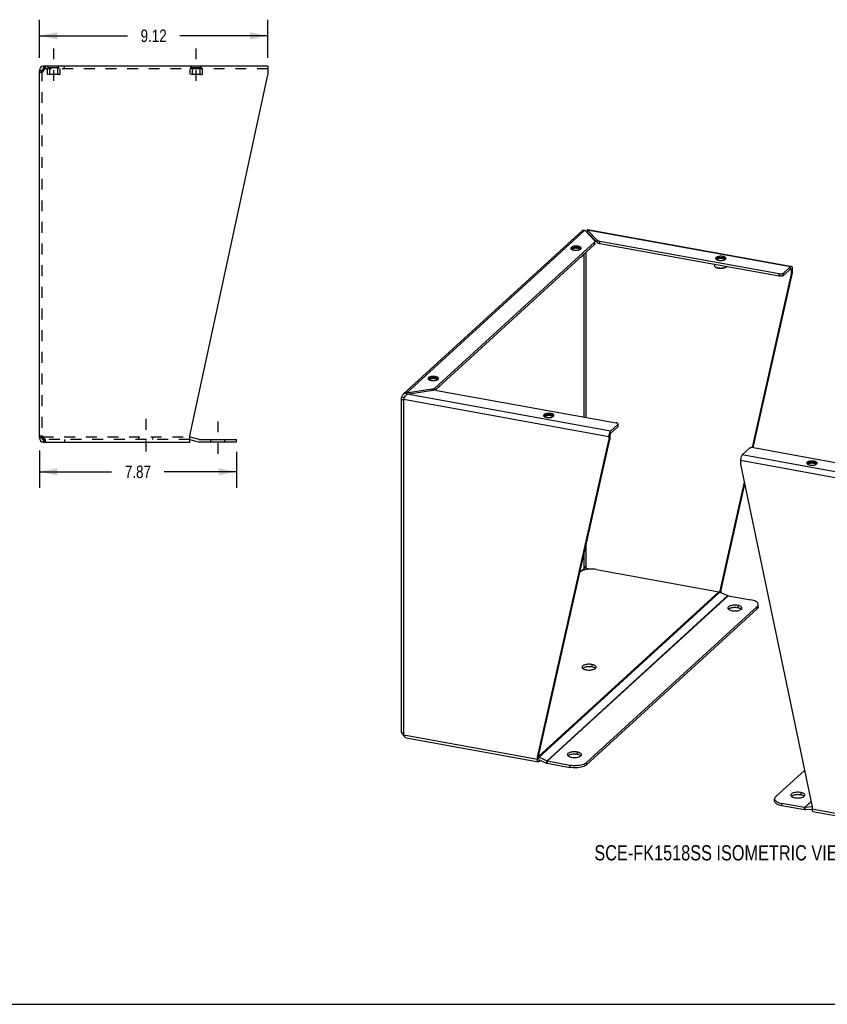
# Model space of a CAD drawing. Header units: inches. Extents: x 0 to 78.6, y 0 to 60.7.
# Tile 2 of 3: x 29.6 to 61.8, y 0 to 39.3. Entities that reach past the tile are written whole.
import ezdxf

# ---------------------------------------------------------------- set-up
doc = ezdxf.new("R2010")
doc.units = ezdxf.units.IN
doc.header["$LTSCALE"] = 4.321429
doc.header["$MEASUREMENT"] = 0
doc.linetypes.add('DASHED', pattern=[0.2, 0.1, -0.1])
doc.linetypes.add('HIDDEN', pattern=[0.2, 0.1, -0.1])
doc.layers.get('0').update_dxf_attribs({"linetype": 'CONTINUOUS'})
doc.layers.add('DEFAULT_2', color=8, linetype='HIDDEN')
doc.layers.add('DIMENSIONS', color=7, linetype='CONTINUOUS')
doc.styles.get("Standard").update_dxf_attribs({"font": 'txt', "width": 0.8})
doc.dimstyles.new('DIMSTYLE_1', dxfattribs={"dimtxt": 0.5, "dimasz": 0.714286, "dimexe": 0.09, "dimexo": 0.07, "dimgap": 0.035, "dimtad": 0, "dimtih": 1, "dimtoh": 1, "dimzin": 4, "dimdsep": 46, "dimtxsty": 'Standard', "dimblk": '_FILLED', "dimblk1": '_FILLED', "dimblk2": '_FILLED', "dimcen": 0.09, "dimadec": 0, "dimazin": 0, "dimtfac": 1, "dimtofl": 0, "dimtmove": 0, "dimatfit": 3, "dimldrblk": '_FILLED', "dimfxl": 1, "dimtolj": 1, "dimtzin": 4, "dimarcsym": 0})

# ---------------------------------------------------------------- blocks, each defined once
blk = doc.blocks.new('_FILLED')
at = {"color": 0, "linetype": 'ByBlock'}
blk.add_solid([(0, 0), (-1, 0.2), (-1, -0.2)], dxfattribs=at)
blk = doc.blocks.new('*D3')
at = {"layer": 'DIMENSIONS', "color": 2, "linetype": 'Continuous'}
for p, q in [((30.395, 37.778), (30.395, 39.303)), ((39.518, 37.778), (39.518, 39.303)), ((30.395, 38.66), (33.907, 38.66)), ((39.518, 38.66), (36.007, 38.66))]:
    blk.add_line(p, q, dxfattribs=at)
at = {"layer": 'DIMENSIONS', "color": 2, "linetype": 'Continuous', "xscale": 0.7142857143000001, "yscale": 0.7142857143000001, "zscale": 0.7142857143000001, "rotation": 180}
blk.add_blockref('_FILLED', (30.395, 38.66), dxfattribs=at)
at = {"layer": 'DIMENSIONS', "color": 2, "linetype": 'Continuous', "xscale": 0.7142857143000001, "yscale": 0.7142857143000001, "zscale": 0.7142857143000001}
blk.add_blockref('_FILLED', (39.518, 38.66), dxfattribs=at)
at = {"layer": 'DIMENSIONS', "color": 2, "linetype": 'Continuous', "insert": (34.957, 38.91), "char_height": 0.5, "width": 1.6, "attachment_point": 2, "line_spacing_factor": 0.9}
blk.add_mtext('9.12', dxfattribs=at)
blk = doc.blocks.new('*D4')
at = {"layer": 'DIMENSIONS', "color": 2, "linetype": 'Continuous'}
for p, q in [((30.395, 22.111), (30.395, 20.614)), ((38.264, 22.052), (38.264, 20.614)), ((30.395, 21.257), (33.279, 21.257)), ((38.264, 21.257), (35.379, 21.257))]:
    blk.add_line(p, q, dxfattribs=at)
at = {"layer": 'DIMENSIONS', "color": 2, "linetype": 'Continuous', "xscale": 0.7142857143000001, "yscale": 0.7142857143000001, "zscale": 0.7142857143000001, "rotation": 180}
blk.add_blockref('_FILLED', (30.395, 21.257), dxfattribs=at)
at = {"layer": 'DIMENSIONS', "color": 2, "linetype": 'Continuous', "xscale": 0.7142857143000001, "yscale": 0.7142857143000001, "zscale": 0.7142857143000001}
blk.add_blockref('_FILLED', (38.264, 21.257), dxfattribs=at)
at = {"layer": 'DIMENSIONS', "color": 2, "linetype": 'Continuous', "insert": (34.329, 21.507), "char_height": 0.5, "width": 1.6, "attachment_point": 2, "line_spacing_factor": 0.9}
blk.add_mtext('7.87', dxfattribs=at)

msp = doc.modelspace()

# ---------------------------------------------------------------- linework, layer by layer
at = {"color": 2, "linetype": 'DASHED'}
for p, q in [((30.958, 38.159), (30.958, 36.627)), ((36.645, 38.159), (36.645, 36.627)), ((34.647, 23.367), (34.647, 21.835)), ((37.514, 23.266), (37.514, 21.733))]:
    msp.add_line(p, q, dxfattribs=at)
at = {"color": 7, "linetype": 'Continuous'}
for p, q in [((30.562, 37.445), (30.562, 37.341)), ((30.58, 37.341), (30.562, 37.341)), ((30.395, 37.278), (30.499, 37.278)), ((52.248, 30.833), (52.245, 30.829)), ((52.267, 30.916), (52.267, 30.821)), ((52.657, 30.408), (52.267, 30.821)), ((52.301, 30.786), (52.27, 30.791)), ((52.552, 30.324), (46.194, 24.516)), ((52.552, 30.324), (52.552, 30.419)), ((52.571, 30.36), (52.571, 30.419)), ((52.657, 30.408), (52.657, 30.503)), ((52.773, 30.358), (52.773, 30.453)), ((59.927, 29.063), (52.773, 30.358)), ((51.867, 30.187), (51.877, 30.185)), ((51.898, 30.259), (51.898, 30.213)), ((52.141, 23.444), (52.141, 29.948)), ((52.223, 23.429), (52.223, 30.023)), ((52.029, 29.833), (52.038, 29.841)), ((52.038, 29.841), (52.035, 29.838)), ((57.344, 29.531), (57.344, 29.479)), ((57.647, 29.78), (57.658, 29.778)), ((57.678, 29.852), (57.678, 29.806)), ((57.379, 29.427), (57.37, 29.434)), ((57.809, 29.427), (57.818, 29.434)), ((57.818, 29.434), (57.815, 29.432)), ((60.406, 29.159), (58.841, 22.224)), ((59.927, 29.063), (59.927, 29.158)), ((60.092, 29.089), (60.38, 29.352)), ((60.092, 29.089), (60.092, 29.184)), ((60.406, 29.318), (60.353, 29.328)), ((60.38, 29.352), (60.38, 29.447)), ((60.405, 29.329), (60.406, 29.318)), ((60.406, 29.318), (60.448, 29.357)), ((60.406, 29.318), (60.406, 29.159)), ((60.448, 29.198), (60.406, 29.159)), ((46.172, 24.985), (46.183, 24.983)), ((46.204, 25.057), (46.204, 25.011)), ((45.043, 24.392), (45.043, 24.324)), ((46.058, 24.504), (46.058, 24.551)), ((46.181, 24.516), (46.181, 24.598)), ((46.334, 24.631), (46.343, 24.639)), ((46.343, 24.639), (46.34, 24.636)), ((44.86, 24.24), (44.955, 24.222)), ((44.91, 24.136), (44.894, 24.129)), ((44.952, 24.207), (44.955, 24.222)), ((44.99, 24.254), (44.955, 24.222)), ((50.784, 23.51), (50.794, 23.508)), ((50.815, 23.582), (50.815, 23.536)), ((53.483, 23.051), (53.194, 22.787)), ((53.194, 22.787), (53.194, 22.882)), ((53.483, 23.051), (53.483, 23.146)), ((53.493, 23.071), (53.493, 23.146)), ((30.499, 22.611), (30.395, 22.611)), ((30.522, 22.564), (30.522, 22.637)), ((30.562, 22.549), (30.58, 22.549)), ((30.562, 22.445), (30.562, 22.549)), ((36.395, 22.544), (36.734, 22.453)), ((36.777, 22.448), (38.264, 22.448)), ((38.264, 22.448), (38.264, 22.552)), ((50.316, 9.9), (53.169, 22.548)), ((53.169, 22.707), (53.127, 22.668)), ((53.127, 22.51), (53.169, 22.548)), ((53.169, 22.707), (53.169, 22.548)), ((61.32, 21.679), (61.32, 21.633)), ((61.289, 21.607), (61.3, 21.606)), ((58.531, 20.848), (57.552, 16.511)), ((52.223, 17.401), (52.223, 18.356)), ((52.141, 17.388), (52.141, 17.99)), ((52.141, 17.388), (52.038, 17.294)), ((52.155, 17.434), (52.149, 17.419)), ((52.183, 17.465), (52.175, 17.477)), ((52.175, 17.476), (52.181, 17.468)), ((52.386, 17.372), (52.223, 17.401)), ((57.595, 16.55), (57.552, 16.511)), ((57.552, 16.511), (57.552, 16.461)), ((57.571, 16.453), (57.595, 16.475)), ((52.235, 9.56), (59.048, 15.783)), ((57.921, 15.783), (57.903, 15.769)), ((58.273, 15.921), (58.273, 15.826)), ((58.414, 15.77), (58.394, 15.785)), ((58.415, 15.769), (58.414, 15.77)), ((59.048, 15.783), (59.048, 15.879)), ((59.091, 15.866), (59.091, 15.961)), ((59.091, 15.866), (59.091, 15.861)), ((52.099, 13.423), (52.081, 13.41)), ((52.451, 13.562), (52.451, 13.467)), ((52.591, 13.411), (52.572, 13.425)), ((52.592, 13.41), (52.591, 13.411)), ((44.868, 10.839), (44.86, 10.841)), ((50.273, 9.861), (50.316, 9.9)), ((50.316, 9.825), (50.316, 9.9)), ((50.321, 9.795), (50.34, 9.863)), ((51.515, 9.93), (51.497, 9.917)), ((51.867, 10.069), (51.867, 9.974)), ((52.008, 9.918), (51.988, 9.932)), ((52.009, 9.917), (52.008, 9.918)), ((50.316, 9.825), (50.273, 9.786)), ((50.316, 9.814), (50.316, 9.825)), ((50.323, 9.772), (50.634, 9.632)), ((50.341, 9.764), (50.341, 9.696)), ((50.634, 9.632), (50.659, 9.719)), ((50.674, 9.62), (50.674, 9.715)), ((50.674, 9.62), (51.575, 9.457)), ((51.575, 9.457), (51.575, 9.552)), ((52.235, 9.56), (52.235, 9.655)), ((60.434, 8.315), (60.416, 8.302)), ((60.786, 8.454), (60.786, 8.359)), ((60.926, 8.303), (60.907, 8.317)), ((60.927, 8.302), (60.926, 8.303)), ((59.74, 8.11), (59.74, 8.205)), ((60.037, 7.924), (60.037, 8.019)), ((60.938, 7.761), (60.037, 7.924)), ((60.938, 7.761), (60.938, 7.856)), ((60.977, 7.759), (60.952, 7.855)), ((61.238, 7.782), (60.977, 7.759)), ((0, 0), (78.571, 0))]:
    msp.add_line(p, q, dxfattribs=at)
at = {"color": 3, "linetype": 'Continuous'}
for p, q in [((39.518, 37.445), (30.562, 37.445)), ((39.518, 37.445), (39.518, 37.104)), ((30.395, 22.611), (30.395, 37.278)), ((30.46, 37.21), (30.444, 37.196)), ((30.478, 37.223), (30.46, 37.21)), ((30.54, 37.265), (30.519, 37.251)), ((30.562, 37.278), (30.54, 37.265)), ((30.562, 37.278), (30.569, 37.304)), ((36.395, 22.694), (39.518, 37.104)), ((44.931, 24.363), (52.071, 30.886)), ((45.043, 24.392), (52.167, 30.9)), ((52.167, 30.9), (52.557, 30.487)), ((52.238, 30.825), (52.245, 30.829)), ((52.267, 30.916), (52.271, 30.925)), ((52.657, 30.503), (52.267, 30.916)), ((52.267, 30.916), (60.38, 29.447)), ((52.277, 30.932), (60.383, 29.464)), ((52.552, 30.419), (46.181, 24.598)), ((59.927, 29.158), (52.773, 30.453)), ((51.615, 30.159), (51.628, 30.145)), ((51.628, 30.145), (51.647, 30.133)), ((51.904, 30.107), (51.935, 30.114)), ((51.935, 30.114), (51.962, 30.124)), ((51.962, 30.124), (51.985, 30.135)), ((51.985, 30.135), (52.002, 30.148)), ((52.002, 30.148), (52.014, 30.162)), ((57.396, 29.752), (57.409, 29.738)), ((57.409, 29.738), (57.427, 29.726)), ((57.685, 29.7), (57.716, 29.707)), ((57.716, 29.707), (57.743, 29.717)), ((57.743, 29.717), (57.766, 29.728)), ((57.766, 29.728), (57.783, 29.741)), ((57.783, 29.741), (57.795, 29.755)), ((60.448, 29.198), (58.875, 22.226)), ((60.092, 29.184), (60.38, 29.447)), ((60.448, 29.357), (60.448, 29.198)), ((45.921, 24.957), (45.934, 24.943)), ((45.934, 24.943), (45.953, 24.931)), ((46.21, 24.904), (46.241, 24.912)), ((46.241, 24.912), (46.268, 24.922)), ((46.268, 24.922), (46.291, 24.933)), ((46.291, 24.933), (46.308, 24.946)), ((46.308, 24.946), (46.32, 24.96)), ((46.058, 24.551), (45.043, 24.392)), ((45.082, 24.352), (46.097, 24.51)), ((46.265, 24.508), (53.419, 23.213)), ((44.846, 10.853), (44.846, 24.113)), ((44.894, 24.129), (44.877, 24.122)), ((44.944, 10.751), (44.944, 24.15)), ((44.944, 24.15), (53.127, 22.668)), ((53.194, 22.882), (45.082, 24.352)), ((50.532, 23.482), (50.545, 23.468)), ((50.545, 23.468), (50.564, 23.456)), ((50.821, 23.429), (50.852, 23.437)), ((50.852, 23.437), (50.879, 23.447)), ((50.879, 23.447), (50.902, 23.458)), ((50.902, 23.458), (50.919, 23.471)), ((50.919, 23.471), (50.931, 23.485)), ((53.483, 23.146), (53.194, 22.882)), ((30.444, 22.694), (30.46, 22.68)), ((30.46, 22.68), (30.478, 22.666)), ((30.519, 22.639), (30.54, 22.625)), ((30.54, 22.625), (30.562, 22.611)), ((30.569, 22.585), (30.562, 22.611)), ((30.562, 22.445), (36.395, 22.445)), ((36.395, 22.445), (36.395, 22.694)), ((36.412, 22.647), (36.761, 22.554)), ((36.777, 22.552), (38.264, 22.552)), ((50.273, 9.861), (53.127, 22.51)), ((53.127, 22.668), (53.127, 22.51)), ((58.739, 22.194), (58.451, 21.931)), ((58.904, 22.22), (66.058, 20.924)), ((58.383, 21.717), (58.383, 21.558)), ((58.383, 21.717), (66.565, 20.235)), ((66.563, 20.461), (58.451, 21.931)), ((58.383, 21.558), (61.236, 7.876)), ((61.038, 21.579), (61.051, 21.566)), ((61.051, 21.566), (61.069, 21.553)), ((61.327, 21.527), (61.358, 21.534)), ((61.358, 21.534), (61.385, 21.544)), ((61.385, 21.544), (61.408, 21.555)), ((61.408, 21.555), (61.425, 21.568)), ((61.425, 21.568), (61.437, 21.582)), ((58.547, 20.771), (57.595, 16.55)), ((52.635, 17.355), (57.52, 16.47)), ((57.595, 16.55), (57.595, 16.475)), ((50.316, 9.889), (57.52, 16.47)), ((50.34, 9.863), (57.56, 16.458)), ((50.659, 9.719), (57.878, 16.315)), ((50.674, 9.715), (57.893, 16.31)), ((57.56, 16.458), (57.878, 16.315)), ((57.893, 16.31), (58.794, 16.147)), ((52.235, 9.655), (59.048, 15.879)), ((44.86, 10.841), (44.865, 10.819)), ((44.877, 10.823), (44.891, 10.804)), ((44.944, 10.751), (50.273, 9.786)), ((45.032, 10.64), (50.312, 9.684)), ((50.273, 9.786), (50.273, 9.861)), ((50.34, 9.863), (50.659, 9.719)), ((50.391, 9.741), (50.341, 9.696)), ((50.674, 9.715), (51.575, 9.552)), ((60.931, 9.337), (59.783, 8.288)), ((60.938, 7.856), (60.037, 8.019)), ((61.192, 8.088), (60.938, 7.856)), ((61.194, 8.076), (60.952, 7.855)), ((61.236, 7.88), (60.952, 7.855)), ((61.236, 7.876), (61.236, 7.801)), ((61.236, 7.801), (66.565, 6.836)), ((61.274, 7.699), (66.554, 6.743))]:
    msp.add_line(p, q, dxfattribs=at)
for points in [[(30.569, 37.304), (30.577, 37.33), (30.585, 37.354), (30.592, 37.376), (30.6, 37.396)], [(30.6, 37.396), (30.607, 37.413), (30.615, 37.427)], [(30.615, 37.427), (30.623, 37.437), (30.63, 37.443), (30.638, 37.445)], [(30.444, 37.196), (30.43, 37.21), (30.417, 37.223), (30.408, 37.237), (30.401, 37.251), (30.397, 37.265), (30.395, 37.278)], [(30.519, 37.251), (30.498, 37.237), (30.478, 37.223)], [(52.071, 30.886), (52.075, 30.89), (52.09, 30.899), (52.107, 30.905), (52.126, 30.907), (52.146, 30.906), (52.167, 30.9)], [(52.271, 30.925), (52.274, 30.93), (52.277, 30.932)], [(51.898, 30.259), (51.863, 30.264), (51.828, 30.266), (51.792, 30.265), (51.757, 30.263), (51.723, 30.257), (51.692, 30.25), (51.665, 30.24), (51.643, 30.229), (51.625, 30.216), (51.614, 30.202), (51.608, 30.188), (51.607, 30.182)], [(52.552, 30.419), (52.562, 30.43), (52.569, 30.441), (52.571, 30.453), (52.571, 30.455)], [(52.571, 30.455), (52.57, 30.465), (52.565, 30.476), (52.557, 30.487)], [(52.657, 30.503), (52.669, 30.492), (52.685, 30.483), (52.703, 30.474), (52.724, 30.466), (52.747, 30.459), (52.773, 30.453)], [(51.607, 30.182), (51.609, 30.173), (51.615, 30.159)], [(51.647, 30.133), (51.67, 30.122), (51.698, 30.112), (51.73, 30.105)], [(51.73, 30.105), (51.764, 30.1), (51.799, 30.098), (51.835, 30.098), (51.871, 30.101), (51.904, 30.107)], [(52.02, 30.182), (52.019, 30.191), (52.012, 30.205), (51.999, 30.219), (51.981, 30.231), (51.957, 30.242), (51.93, 30.251), (51.898, 30.259)], [(52.014, 30.162), (52.02, 30.176), (52.02, 30.182)], [(57.678, 29.852), (57.644, 29.857), (57.609, 29.859), (57.573, 29.859), (57.537, 29.856), (57.504, 29.851), (57.473, 29.843), (57.446, 29.834), (57.423, 29.822), (57.406, 29.809), (57.394, 29.796), (57.388, 29.781), (57.388, 29.775)], [(57.388, 29.775), (57.389, 29.766), (57.396, 29.752)], [(57.427, 29.726), (57.451, 29.715), (57.478, 29.706), (57.51, 29.698)], [(57.51, 29.698), (57.545, 29.694), (57.58, 29.691), (57.616, 29.692), (57.651, 29.694), (57.685, 29.7)], [(57.801, 29.775), (57.8, 29.784), (57.793, 29.798), (57.78, 29.812), (57.761, 29.825), (57.738, 29.836), (57.71, 29.845), (57.678, 29.852)], [(57.795, 29.755), (57.8, 29.769), (57.801, 29.775)], [(59.927, 29.158), (59.951, 29.155), (59.975, 29.154), (59.999, 29.154), (60.023, 29.157), (60.045, 29.161), (60.064, 29.168), (60.08, 29.175), (60.092, 29.184)], [(60.38, 29.447), (60.391, 29.455), (60.401, 29.459), (60.41, 29.459)], [(60.41, 29.459), (60.411, 29.459), (60.42, 29.454), (60.428, 29.446), (60.435, 29.434), (60.441, 29.419), (60.445, 29.401), (60.447, 29.38), (60.448, 29.357)], [(46.204, 25.057), (46.169, 25.061), (46.134, 25.064), (46.098, 25.063), (46.063, 25.061), (46.029, 25.055), (45.998, 25.048), (45.971, 25.038), (45.948, 25.027), (45.931, 25.014), (45.919, 25), (45.914, 24.986), (45.913, 24.98)], [(45.913, 24.98), (45.914, 24.971), (45.921, 24.957)], [(45.953, 24.931), (45.976, 24.92), (46.004, 24.91), (46.036, 24.903)], [(46.036, 24.903), (46.07, 24.898), (46.105, 24.896), (46.141, 24.896), (46.176, 24.899), (46.21, 24.904)], [(46.326, 24.98), (46.325, 24.989), (46.318, 25.003), (46.305, 25.017), (46.287, 25.029), (46.263, 25.04), (46.235, 25.049), (46.204, 25.057)], [(46.32, 24.96), (46.325, 24.974), (46.326, 24.98)], [(45.043, 24.392), (45.016, 24.392), (44.99, 24.388), (44.965, 24.38), (44.941, 24.368), (44.92, 24.353), (44.914, 24.348)], [(46.058, 24.551), (46.085, 24.556), (46.109, 24.562), (46.131, 24.57), (46.151, 24.578), (46.167, 24.588), (46.181, 24.598)], [(46.265, 24.508), (46.238, 24.512), (46.21, 24.515), (46.182, 24.516), (46.153, 24.516), (46.125, 24.514), (46.097, 24.51)], [(44.846, 24.172), (44.846, 24.176), (44.848, 24.198), (44.852, 24.219), (44.86, 24.24)], [(44.857, 24.113), (44.85, 24.134), (44.846, 24.155), (44.846, 24.172)], [(44.877, 24.122), (44.866, 24.117), (44.857, 24.113)], [(44.914, 24.348), (44.901, 24.335), (44.886, 24.314), (44.874, 24.291), (44.865, 24.266), (44.86, 24.24)], [(44.944, 24.15), (44.925, 24.142), (44.907, 24.134), (44.894, 24.129)], [(44.944, 24.15), (44.952, 24.174), (44.962, 24.198)], [(44.962, 24.198), (44.973, 24.222), (44.985, 24.246), (44.999, 24.27), (45.014, 24.291), (45.03, 24.311), (45.047, 24.328), (45.064, 24.341), (45.082, 24.352)], [(50.815, 23.582), (50.78, 23.586), (50.745, 23.589), (50.709, 23.588), (50.674, 23.586), (50.64, 23.58), (50.609, 23.573), (50.582, 23.563), (50.559, 23.552), (50.542, 23.539), (50.53, 23.525), (50.525, 23.511), (50.524, 23.505)], [(50.524, 23.505), (50.525, 23.496), (50.532, 23.482)], [(50.564, 23.456), (50.587, 23.444), (50.615, 23.435), (50.647, 23.428)], [(50.647, 23.428), (50.681, 23.423), (50.716, 23.421), (50.752, 23.421), (50.788, 23.424), (50.821, 23.429)], [(50.937, 23.505), (50.936, 23.514), (50.929, 23.528), (50.916, 23.542), (50.898, 23.554), (50.874, 23.565), (50.847, 23.574), (50.815, 23.582)], [(50.931, 23.485), (50.937, 23.499), (50.937, 23.505)], [(53.485, 23.185), (53.474, 23.193), (53.459, 23.201), (53.441, 23.208), (53.419, 23.213)], [(53.164, 22.838), (53.155, 22.817), (53.147, 22.794), (53.14, 22.77), (53.134, 22.744)], [(53.194, 22.882), (53.184, 22.871), (53.173, 22.856), (53.164, 22.838)], [(53.483, 23.146), (53.49, 23.155), (53.493, 23.165), (53.493, 23.166)], [(53.493, 23.166), (53.492, 23.175), (53.485, 23.185)], [(30.395, 22.611), (30.397, 22.625), (30.401, 22.639), (30.408, 22.653), (30.417, 22.666), (30.43, 22.68), (30.444, 22.694)], [(30.478, 22.666), (30.498, 22.653), (30.519, 22.639)], [(30.6, 22.494), (30.592, 22.514), (30.585, 22.536), (30.577, 22.56), (30.569, 22.585)], [(30.615, 22.463), (30.607, 22.477), (30.6, 22.494)], [(30.638, 22.445), (30.63, 22.447), (30.623, 22.453), (30.615, 22.463)], [(53.134, 22.744), (53.13, 22.719), (53.128, 22.693), (53.127, 22.668)], [(58.904, 22.22), (58.88, 22.223), (58.856, 22.224), (58.832, 22.223), (58.808, 22.221), (58.786, 22.216), (58.767, 22.21), (58.751, 22.203), (58.739, 22.194)], [(58.451, 21.931), (58.44, 21.919), (58.43, 21.904), (58.42, 21.886), (58.411, 21.865), (58.403, 21.842), (58.396, 21.818), (58.39, 21.792), (58.386, 21.767), (58.384, 21.742), (58.383, 21.717)], [(61.32, 21.679), (61.286, 21.684), (61.251, 21.686), (61.215, 21.686), (61.18, 21.683), (61.146, 21.678), (61.115, 21.67), (61.088, 21.661), (61.065, 21.649), (61.048, 21.637), (61.036, 21.623), (61.03, 21.608), (61.03, 21.602)], [(61.443, 21.602), (61.442, 21.611), (61.435, 21.626), (61.422, 21.639), (61.403, 21.652), (61.38, 21.663), (61.352, 21.672), (61.32, 21.679)], [(61.03, 21.602), (61.031, 21.594), (61.038, 21.579)], [(61.069, 21.553), (61.093, 21.542), (61.121, 21.533), (61.152, 21.526)], [(61.152, 21.526), (61.187, 21.521), (61.222, 21.519), (61.258, 21.519), (61.293, 21.522), (61.327, 21.527)], [(61.437, 21.582), (61.442, 21.597), (61.443, 21.602)], [(52.138, 17.334), (52.087, 17.317), (52.043, 17.297), (52.006, 17.276), (51.975, 17.252)], [(52.635, 17.355), (52.573, 17.364), (52.51, 17.37), (52.445, 17.372), (52.379, 17.371), (52.315, 17.367), (52.252, 17.359), (52.193, 17.348), (52.138, 17.334)], [(57.52, 16.47), (57.527, 16.469), (57.533, 16.467), (57.54, 16.465), (57.547, 16.463), (57.553, 16.461), (57.56, 16.458)], [(57.595, 16.475), (57.594, 16.45), (57.593, 16.443)], [(57.878, 16.315), (57.881, 16.314), (57.883, 16.313), (57.886, 16.312), (57.888, 16.311), (57.891, 16.311), (57.893, 16.31)], [(59.091, 15.961), (59.088, 15.982), (59.077, 16.009), (59.058, 16.034), (59.03, 16.058), (58.995, 16.081), (58.953, 16.101), (58.905, 16.119), (58.853, 16.134), (58.794, 16.147)], [(58.273, 15.921), (58.235, 15.927), (58.196, 15.93), (58.156, 15.931), (58.116, 15.93), (58.077, 15.926), (58.04, 15.92), (58.005, 15.912), (57.973, 15.903), (57.945, 15.891), (57.921, 15.878), (57.902, 15.863), (57.888, 15.848), (57.88, 15.832), (57.878, 15.817)], [(57.878, 15.817), (57.881, 15.799), (57.89, 15.784), (57.904, 15.768), (57.924, 15.754), (57.948, 15.741), (57.977, 15.73), (58.009, 15.72), (58.045, 15.712)], [(58.045, 15.712), (58.083, 15.707), (58.122, 15.703), (58.162, 15.702), (58.202, 15.704), (58.241, 15.707), (58.278, 15.713), (58.313, 15.721), (58.345, 15.731), (58.373, 15.743), (58.397, 15.756), (58.416, 15.77), (58.43, 15.786), (58.438, 15.802), (58.44, 15.817)], [(58.44, 15.817), (58.437, 15.834), (58.428, 15.85), (58.414, 15.865), (58.394, 15.88), (58.37, 15.893), (58.341, 15.904), (58.309, 15.914), (58.273, 15.921)], [(59.048, 15.879), (59.07, 15.904), (59.085, 15.929), (59.091, 15.956), (59.091, 15.961)], [(52.451, 13.562), (52.413, 13.568), (52.374, 13.571), (52.334, 13.572), (52.294, 13.571), (52.255, 13.567), (52.218, 13.561), (52.182, 13.553), (52.151, 13.543), (52.123, 13.532), (52.099, 13.518), (52.08, 13.504), (52.066, 13.489), (52.058, 13.473), (52.056, 13.458)], [(52.056, 13.458), (52.059, 13.44), (52.068, 13.424), (52.082, 13.409), (52.102, 13.395), (52.126, 13.382), (52.155, 13.37), (52.187, 13.361), (52.222, 13.353)], [(52.222, 13.353), (52.261, 13.347), (52.299, 13.344), (52.339, 13.343), (52.379, 13.344), (52.419, 13.348), (52.456, 13.354), (52.491, 13.362), (52.523, 13.372), (52.551, 13.383), (52.575, 13.397), (52.594, 13.411), (52.607, 13.426), (52.615, 13.442), (52.618, 13.458)], [(52.618, 13.458), (52.615, 13.475), (52.606, 13.491), (52.591, 13.506), (52.572, 13.52), (52.548, 13.533), (52.519, 13.545), (52.487, 13.554), (52.451, 13.562)], [(44.846, 10.853), (44.846, 10.856), (44.85, 10.86), (44.857, 10.864)], [(44.86, 10.841), (44.852, 10.845), (44.848, 10.849), (44.846, 10.852), (44.846, 10.853)], [(44.857, 10.864), (44.866, 10.843), (44.877, 10.823)], [(44.865, 10.819), (44.874, 10.798), (44.886, 10.777)], [(44.886, 10.777), (44.901, 10.757), (44.92, 10.739), (44.941, 10.723), (44.958, 10.714)], [(44.891, 10.804), (44.907, 10.786), (44.925, 10.768), (44.944, 10.751)], [(45.032, 10.64), (45.03, 10.641), (45.014, 10.646), (44.999, 10.656), (44.985, 10.669), (44.973, 10.685), (44.962, 10.705), (44.952, 10.727), (44.944, 10.751)], [(50.316, 9.871), (50.32, 9.87), (50.327, 9.868), (50.334, 9.865), (50.34, 9.863)], [(51.867, 10.069), (51.829, 10.075), (51.79, 10.078), (51.75, 10.079), (51.71, 10.078), (51.671, 10.074), (51.634, 10.068), (51.599, 10.06), (51.567, 10.05), (51.539, 10.039), (51.515, 10.025), (51.496, 10.011), (51.482, 9.996), (51.474, 9.98), (51.472, 9.965)], [(51.472, 9.965), (51.475, 9.947), (51.484, 9.931), (51.498, 9.916), (51.518, 9.902), (51.542, 9.889), (51.571, 9.877), (51.603, 9.868), (51.639, 9.86)], [(51.639, 9.86), (51.677, 9.854), (51.716, 9.851), (51.756, 9.85), (51.796, 9.851), (51.835, 9.855), (51.872, 9.861), (51.907, 9.869), (51.939, 9.879), (51.967, 9.89), (51.991, 9.904), (52.01, 9.918), (52.024, 9.933), (52.032, 9.949), (52.034, 9.965)], [(52.034, 9.965), (52.031, 9.982), (52.022, 9.998), (52.008, 10.013), (51.988, 10.027), (51.964, 10.04), (51.935, 10.052), (51.903, 10.061), (51.867, 10.069)], [(50.312, 9.684), (50.31, 9.684), (50.301, 9.689), (50.293, 9.697), (50.286, 9.709), (50.281, 9.724), (50.277, 9.742), (50.274, 9.763), (50.273, 9.786)], [(50.341, 9.696), (50.33, 9.688), (50.32, 9.684), (50.312, 9.684)], [(50.659, 9.719), (50.661, 9.718), (50.664, 9.717), (50.666, 9.717), (50.669, 9.716), (50.671, 9.715), (50.674, 9.715)], [(51.575, 9.552), (51.637, 9.542), (51.7, 9.537), (51.765, 9.534), (51.83, 9.535), (51.895, 9.54), (51.957, 9.548), (52.017, 9.559), (52.072, 9.573), (52.122, 9.59), (52.167, 9.609), (52.204, 9.631), (52.235, 9.655)], [(59.783, 8.288), (59.76, 8.263), (59.746, 8.237), (59.74, 8.21), (59.74, 8.205)], [(60.786, 8.454), (60.748, 8.46), (60.709, 8.463), (60.669, 8.464), (60.629, 8.462), (60.59, 8.459), (60.552, 8.453), (60.517, 8.445), (60.486, 8.435), (60.457, 8.423), (60.434, 8.41), (60.415, 8.396), (60.401, 8.381), (60.393, 8.365), (60.39, 8.349)], [(60.39, 8.349), (60.394, 8.332), (60.403, 8.316), (60.417, 8.301), (60.437, 8.287), (60.461, 8.274), (60.49, 8.262), (60.522, 8.253), (60.557, 8.245)], [(60.557, 8.245), (60.595, 8.239), (60.634, 8.236), (60.674, 8.235), (60.714, 8.236), (60.753, 8.24), (60.791, 8.246), (60.826, 8.254), (60.858, 8.264), (60.886, 8.275), (60.91, 8.288), (60.929, 8.303), (60.942, 8.318), (60.95, 8.334), (60.953, 8.349)], [(60.953, 8.349), (60.95, 8.367), (60.941, 8.383), (60.926, 8.398), (60.907, 8.412), (60.882, 8.425), (60.854, 8.437), (60.822, 8.446), (60.786, 8.454)], [(59.74, 8.205), (59.743, 8.184), (59.754, 8.158), (59.773, 8.132)], [(59.773, 8.132), (59.801, 8.108), (59.835, 8.085), (59.877, 8.065), (59.925, 8.047), (59.978, 8.032), (60.037, 8.019)], [(60.952, 7.855), (60.95, 7.855), (60.948, 7.855), (60.945, 7.855), (60.943, 7.855), (60.94, 7.856), (60.938, 7.856)], [(61.236, 7.801), (61.237, 7.778), (61.239, 7.757)], [(61.239, 7.757), (61.243, 7.739), (61.249, 7.723), (61.256, 7.712), (61.264, 7.703), (61.273, 7.699), (61.274, 7.699)]]:
    msp.add_lwpolyline(points, dxfattribs=at)
at = {"color": 7, "linetype": 'Continuous'}
for points in [[(30.503, 37.241), (30.501, 37.251), (30.5, 37.265), (30.499, 37.278)], [(52.258, 30.829), (52.258, 30.829), (52.255, 30.829), (52.251, 30.827), (52.246, 30.824)], [(52.26, 30.858), (52.254, 30.846), (52.248, 30.833)], [(52.267, 30.821), (52.264, 30.825), (52.261, 30.828), (52.258, 30.829)], [(52.267, 30.878), (52.264, 30.869), (52.26, 30.858)], [(52.571, 30.36), (52.571, 30.358), (52.569, 30.346), (52.562, 30.335), (52.552, 30.324)], [(52.773, 30.358), (52.747, 30.364), (52.724, 30.371), (52.703, 30.379), (52.685, 30.388), (52.669, 30.397), (52.657, 30.408)], [(51.616, 30.159), (51.617, 30.161), (51.621, 30.166), (51.626, 30.17), (51.631, 30.175), (51.638, 30.18)], [(51.638, 30.18), (51.645, 30.184), (51.652, 30.188), (51.661, 30.192), (51.67, 30.196), (51.679, 30.2), (51.689, 30.203), (51.7, 30.206), (51.711, 30.209), (51.722, 30.211), (51.734, 30.214), (51.746, 30.215), (51.758, 30.217), (51.771, 30.218), (51.784, 30.219), (51.797, 30.22), (51.81, 30.22), (51.822, 30.22), (51.835, 30.22), (51.848, 30.219), (51.861, 30.218), (51.873, 30.217), (51.886, 30.215), (51.898, 30.213)], [(51.648, 30.132), (51.648, 30.134), (51.648, 30.139), (51.649, 30.144), (51.651, 30.149), (51.654, 30.154), (51.658, 30.159), (51.662, 30.164), (51.668, 30.168), (51.674, 30.173), (51.681, 30.177), (51.689, 30.181), (51.697, 30.184), (51.707, 30.188), (51.716, 30.191), (51.727, 30.194), (51.738, 30.196), (51.749, 30.198), (51.76, 30.2), (51.772, 30.202), (51.785, 30.203), (51.797, 30.203), (51.809, 30.204), (51.822, 30.204), (51.834, 30.203), (51.847, 30.202), (51.859, 30.201), (51.87, 30.2), (51.881, 30.198)], [(51.658, 30.127), (51.658, 30.13), (51.659, 30.135), (51.661, 30.139), (51.663, 30.144)], [(51.663, 30.144), (51.667, 30.149), (51.671, 30.153), (51.677, 30.157), (51.682, 30.161), (51.689, 30.165), (51.696, 30.169), (51.704, 30.172), (51.713, 30.176), (51.722, 30.179), (51.732, 30.181), (51.742, 30.184), (51.753, 30.186)], [(51.753, 30.186), (51.764, 30.187), (51.775, 30.189), (51.786, 30.19), (51.798, 30.19), (51.81, 30.191), (51.821, 30.191), (51.833, 30.19), (51.845, 30.189), (51.856, 30.188), (51.867, 30.187)], [(51.877, 30.185), (51.888, 30.183), (51.897, 30.181), (51.907, 30.178), (51.916, 30.175), (51.925, 30.172)], [(51.881, 30.198), (51.892, 30.196), (51.903, 30.193)], [(51.992, 30.178), (51.985, 30.183), (51.978, 30.187), (51.97, 30.191), (51.961, 30.195), (51.952, 30.199), (51.942, 30.202), (51.931, 30.205), (51.921, 30.208), (51.909, 30.211), (51.898, 30.213)], [(51.903, 30.193), (51.913, 30.19), (51.923, 30.187)], [(51.923, 30.187), (51.932, 30.184), (51.94, 30.18), (51.948, 30.176), (51.955, 30.172), (51.961, 30.168), (51.966, 30.163), (51.971, 30.158), (51.974, 30.153), (51.977, 30.148), (51.979, 30.143), (51.98, 30.138), (51.98, 30.133), (51.979, 30.132)], [(51.925, 30.172), (51.933, 30.168), (51.94, 30.165), (51.946, 30.161), (51.952, 30.156), (51.957, 30.152), (51.961, 30.148)], [(51.961, 30.148), (51.965, 30.143), (51.967, 30.139), (51.969, 30.134), (51.97, 30.129), (51.97, 30.127)], [(52.012, 30.159), (52.008, 30.164), (52.004, 30.169), (51.998, 30.174), (51.992, 30.178)], [(52.063, 29.877), (52.061, 29.871), (52.058, 29.864), (52.054, 29.858), (52.049, 29.851), (52.042, 29.845), (52.038, 29.841)], [(52.029, 29.833), (52.026, 29.831), (52.018, 29.825), (52.009, 29.82), (51.999, 29.815), (51.991, 29.811)], [(52.035, 29.838), (52.026, 29.832), (52.017, 29.827), (52.006, 29.821), (51.997, 29.817)], [(57.37, 29.434), (57.364, 29.439), (57.358, 29.446), (57.353, 29.452), (57.349, 29.459), (57.346, 29.466), (57.345, 29.473), (57.344, 29.479)], [(57.396, 29.752), (57.397, 29.754), (57.401, 29.759), (57.406, 29.764), (57.412, 29.768), (57.418, 29.773)], [(57.418, 29.773), (57.425, 29.777), (57.433, 29.782), (57.441, 29.786), (57.45, 29.789), (57.46, 29.793), (57.47, 29.796), (57.48, 29.799), (57.491, 29.802), (57.503, 29.805), (57.515, 29.807), (57.527, 29.809), (57.539, 29.81), (57.552, 29.811), (57.564, 29.812), (57.577, 29.813), (57.59, 29.813), (57.603, 29.813), (57.616, 29.813), (57.629, 29.812), (57.641, 29.811), (57.654, 29.81), (57.666, 29.808), (57.678, 29.806)], [(57.429, 29.725), (57.428, 29.727), (57.429, 29.732), (57.43, 29.738), (57.431, 29.743), (57.434, 29.747), (57.438, 29.752), (57.443, 29.757), (57.448, 29.762), (57.454, 29.766), (57.462, 29.77), (57.469, 29.774), (57.478, 29.778), (57.487, 29.781), (57.497, 29.784), (57.507, 29.787), (57.518, 29.789), (57.529, 29.792), (57.541, 29.793), (57.553, 29.795), (57.565, 29.796), (57.577, 29.797), (57.59, 29.797), (57.602, 29.797), (57.615, 29.797), (57.627, 29.796), (57.639, 29.795), (57.651, 29.793), (57.662, 29.791)], [(57.438, 29.721), (57.438, 29.723), (57.439, 29.728), (57.441, 29.733), (57.444, 29.737)], [(57.444, 29.737), (57.447, 29.742), (57.452, 29.746), (57.457, 29.75), (57.463, 29.755), (57.47, 29.758), (57.477, 29.762), (57.485, 29.766), (57.494, 29.769), (57.503, 29.772), (57.513, 29.774), (57.523, 29.777), (57.533, 29.779)], [(57.533, 29.779), (57.544, 29.78), (57.555, 29.782), (57.567, 29.783), (57.578, 29.784), (57.59, 29.784), (57.602, 29.784), (57.614, 29.783), (57.625, 29.783), (57.636, 29.782), (57.647, 29.78)], [(57.658, 29.778), (57.668, 29.776), (57.678, 29.774), (57.687, 29.771), (57.697, 29.768), (57.705, 29.765)], [(57.662, 29.791), (57.673, 29.789), (57.683, 29.787)], [(57.773, 29.771), (57.766, 29.776), (57.758, 29.78), (57.75, 29.784), (57.742, 29.788), (57.732, 29.792), (57.722, 29.795), (57.712, 29.798), (57.701, 29.801), (57.69, 29.804), (57.678, 29.806)], [(57.683, 29.787), (57.693, 29.784), (57.703, 29.781)], [(57.703, 29.781), (57.712, 29.777), (57.721, 29.773), (57.728, 29.769), (57.735, 29.765), (57.742, 29.761), (57.747, 29.756), (57.751, 29.751), (57.755, 29.747), (57.758, 29.742), (57.759, 29.737), (57.76, 29.732), (57.76, 29.727), (57.76, 29.725)], [(57.705, 29.765), (57.713, 29.762), (57.72, 29.758), (57.727, 29.754), (57.733, 29.75), (57.738, 29.745), (57.742, 29.741)], [(57.742, 29.741), (57.745, 29.736), (57.748, 29.732), (57.749, 29.727), (57.75, 29.722), (57.75, 29.721)], [(57.793, 29.752), (57.789, 29.757), (57.784, 29.762), (57.779, 29.767), (57.773, 29.771)], [(57.38, 29.427), (57.372, 29.433), (57.37, 29.434)], [(57.497, 29.381), (57.482, 29.384), (57.468, 29.387), (57.455, 29.391), (57.442, 29.395), (57.43, 29.399), (57.418, 29.404), (57.407, 29.409), (57.397, 29.414), (57.388, 29.42), (57.381, 29.426), (57.379, 29.427)], [(57.493, 29.386), (57.478, 29.389), (57.463, 29.393), (57.449, 29.396), (57.435, 29.401), (57.423, 29.405), (57.411, 29.41), (57.399, 29.416), (57.389, 29.421), (57.38, 29.427)], [(57.815, 29.432), (57.807, 29.426), (57.797, 29.42), (57.787, 29.414), (57.775, 29.409), (57.763, 29.404), (57.75, 29.4), (57.736, 29.396), (57.722, 29.392), (57.707, 29.388), (57.691, 29.386), (57.675, 29.383), (57.659, 29.381), (57.642, 29.379), (57.625, 29.378), (57.608, 29.378), (57.591, 29.378), (57.574, 29.378), (57.557, 29.379), (57.54, 29.38), (57.524, 29.382), (57.508, 29.384), (57.493, 29.386)], [(57.809, 29.427), (57.806, 29.424), (57.798, 29.419), (57.789, 29.413), (57.779, 29.408), (57.768, 29.403), (57.756, 29.398), (57.744, 29.394), (57.731, 29.39), (57.717, 29.386), (57.702, 29.383), (57.688, 29.38), (57.672, 29.378), (57.656, 29.376), (57.64, 29.374), (57.624, 29.373), (57.608, 29.373), (57.591, 29.372), (57.575, 29.373), (57.559, 29.374), (57.543, 29.375), (57.527, 29.376), (57.512, 29.378), (57.497, 29.381)], [(57.828, 29.443), (57.823, 29.438), (57.818, 29.434)], [(60.092, 29.089), (60.08, 29.08), (60.064, 29.073), (60.045, 29.066), (60.023, 29.062), (59.999, 29.059), (59.975, 29.059), (59.951, 29.06), (59.927, 29.063)], [(60.38, 29.352), (60.385, 29.355), (60.39, 29.357), (60.391, 29.356)], [(60.391, 29.356), (60.394, 29.355), (60.398, 29.352), (60.401, 29.346), (60.404, 29.338), (60.405, 29.329)], [(45.921, 24.957), (45.922, 24.958), (45.926, 24.963), (45.931, 24.968), (45.937, 24.973), (45.943, 24.978)], [(45.943, 24.978), (45.95, 24.982), (45.958, 24.986), (45.966, 24.99), (45.975, 24.994), (45.985, 24.998), (45.995, 25.001), (46.006, 25.004), (46.017, 25.007), (46.028, 25.009), (46.04, 25.012), (46.052, 25.013), (46.064, 25.015), (46.077, 25.016), (46.089, 25.017), (46.102, 25.018), (46.115, 25.018), (46.128, 25.018), (46.141, 25.018), (46.154, 25.017), (46.167, 25.016), (46.179, 25.014), (46.191, 25.013), (46.203, 25.011)], [(45.954, 24.93), (45.954, 24.932), (45.954, 24.937), (45.955, 24.942), (45.957, 24.947), (45.96, 24.952), (45.963, 24.957), (45.968, 24.962), (45.973, 24.966), (45.98, 24.971), (45.987, 24.975), (45.995, 24.979), (46.003, 24.982), (46.012, 24.986), (46.022, 24.989), (46.032, 24.992), (46.043, 24.994), (46.055, 24.996), (46.066, 24.998), (46.078, 25), (46.09, 25.001), (46.103, 25.001), (46.115, 25.002), (46.128, 25.002), (46.14, 25.001), (46.152, 25), (46.164, 24.999), (46.176, 24.998), (46.187, 24.996)], [(45.964, 24.925), (45.964, 24.928), (45.965, 24.933), (45.966, 24.937), (45.969, 24.942)], [(45.969, 24.942), (45.973, 24.947), (45.977, 24.951), (45.982, 24.955), (45.988, 24.959), (45.995, 24.963), (46.002, 24.967), (46.01, 24.97), (46.019, 24.974), (46.028, 24.977), (46.038, 24.979), (46.048, 24.981), (46.058, 24.984)], [(46.058, 24.984), (46.069, 24.985), (46.081, 24.987), (46.092, 24.988), (46.104, 24.988), (46.115, 24.989), (46.127, 24.989), (46.139, 24.988), (46.15, 24.987), (46.162, 24.986), (46.172, 24.985)], [(46.183, 24.983), (46.193, 24.981), (46.203, 24.979), (46.213, 24.976), (46.222, 24.973), (46.23, 24.97)], [(46.187, 24.996), (46.198, 24.994), (46.208, 24.991)], [(46.298, 24.976), (46.291, 24.981), (46.284, 24.985), (46.275, 24.989), (46.267, 24.993), (46.257, 24.997), (46.247, 25), (46.237, 25.003), (46.226, 25.006), (46.215, 25.009), (46.203, 25.011)], [(46.208, 24.991), (46.219, 24.988), (46.228, 24.985)], [(46.228, 24.985), (46.237, 24.982), (46.246, 24.978), (46.254, 24.974), (46.261, 24.97), (46.267, 24.965), (46.272, 24.961), (46.277, 24.956), (46.28, 24.951), (46.283, 24.946), (46.285, 24.941), (46.285, 24.936), (46.285, 24.931), (46.285, 24.93)], [(46.23, 24.97), (46.238, 24.966), (46.246, 24.963), (46.252, 24.959), (46.258, 24.954), (46.263, 24.95), (46.267, 24.946)], [(46.267, 24.946), (46.27, 24.941), (46.273, 24.937), (46.275, 24.932), (46.275, 24.927), (46.276, 24.925)], [(46.318, 24.957), (46.314, 24.962), (46.309, 24.967), (46.304, 24.972), (46.298, 24.976)], [(46.334, 24.631), (46.332, 24.629), (46.323, 24.623), (46.314, 24.618), (46.304, 24.612), (46.296, 24.609)], [(46.34, 24.636), (46.332, 24.63), (46.322, 24.625), (46.312, 24.619), (46.303, 24.615)], [(46.368, 24.675), (46.367, 24.669), (46.364, 24.662), (46.36, 24.656), (46.354, 24.649), (46.348, 24.643), (46.343, 24.639)], [(44.95, 24.172), (44.95, 24.175), (44.95, 24.191), (44.952, 24.207)], [(44.984, 24.272), (44.978, 24.265), (44.97, 24.256), (44.964, 24.245), (44.959, 24.234), (44.955, 24.222)], [(45.013, 24.29), (45.008, 24.287), (44.997, 24.281), (44.987, 24.274), (44.984, 24.272)], [(50.532, 23.482), (50.533, 23.483), (50.538, 23.488), (50.542, 23.493), (50.548, 23.498), (50.554, 23.503)], [(50.554, 23.503), (50.561, 23.507), (50.569, 23.511), (50.578, 23.515), (50.587, 23.519), (50.596, 23.523), (50.606, 23.526), (50.617, 23.529), (50.628, 23.532), (50.639, 23.534), (50.651, 23.536), (50.663, 23.538), (50.675, 23.54), (50.688, 23.541), (50.701, 23.542), (50.713, 23.543), (50.726, 23.543), (50.739, 23.543), (50.752, 23.543), (50.765, 23.542), (50.778, 23.541), (50.79, 23.539), (50.802, 23.538), (50.814, 23.536)], [(50.565, 23.455), (50.565, 23.457), (50.565, 23.462), (50.566, 23.467), (50.568, 23.472), (50.571, 23.477), (50.574, 23.482), (50.579, 23.487), (50.584, 23.491), (50.591, 23.496), (50.598, 23.5), (50.606, 23.504), (50.614, 23.507), (50.623, 23.511), (50.633, 23.514), (50.644, 23.517), (50.654, 23.519), (50.666, 23.521), (50.677, 23.523), (50.689, 23.525), (50.701, 23.526), (50.714, 23.526), (50.726, 23.527), (50.739, 23.527), (50.751, 23.526), (50.763, 23.525), (50.775, 23.524), (50.787, 23.523), (50.798, 23.521)], [(50.575, 23.45), (50.575, 23.453), (50.576, 23.458), (50.578, 23.462), (50.58, 23.467)], [(50.58, 23.467), (50.584, 23.471), (50.588, 23.476), (50.593, 23.48), (50.599, 23.484), (50.606, 23.488), (50.613, 23.492), (50.621, 23.495), (50.63, 23.499), (50.639, 23.501), (50.649, 23.504), (50.659, 23.506), (50.67, 23.508)], [(50.67, 23.508), (50.68, 23.51), (50.692, 23.512), (50.703, 23.513), (50.715, 23.513), (50.726, 23.514), (50.738, 23.513), (50.75, 23.513), (50.761, 23.512), (50.773, 23.511), (50.784, 23.51)], [(50.794, 23.508), (50.804, 23.506), (50.814, 23.504), (50.824, 23.501), (50.833, 23.498), (50.841, 23.495)], [(50.798, 23.521), (50.809, 23.519), (50.82, 23.516)], [(50.909, 23.501), (50.902, 23.506), (50.895, 23.51), (50.887, 23.514), (50.878, 23.518), (50.868, 23.521), (50.859, 23.525), (50.848, 23.528), (50.837, 23.531), (50.826, 23.533), (50.814, 23.536)], [(50.82, 23.516), (50.83, 23.513), (50.839, 23.51)], [(50.839, 23.51), (50.848, 23.507), (50.857, 23.503), (50.865, 23.499), (50.872, 23.495), (50.878, 23.49), (50.883, 23.486), (50.888, 23.481), (50.891, 23.476), (50.894, 23.471), (50.896, 23.466), (50.897, 23.461), (50.896, 23.456), (50.896, 23.455)], [(50.841, 23.495), (50.849, 23.491), (50.857, 23.488), (50.863, 23.484), (50.869, 23.479), (50.874, 23.475), (50.878, 23.471)], [(50.878, 23.471), (50.882, 23.466), (50.884, 23.462), (50.886, 23.457), (50.887, 23.452), (50.887, 23.45)], [(50.929, 23.482), (50.925, 23.487), (50.921, 23.492), (50.915, 23.496), (50.909, 23.501)], [(53.493, 23.071), (53.493, 23.07), (53.49, 23.06), (53.483, 23.051)], [(30.499, 22.611), (30.5, 22.625), (30.501, 22.639)], [(53.194, 22.787), (53.189, 22.782), (53.185, 22.774), (53.18, 22.765), (53.176, 22.754), (53.173, 22.743), (53.171, 22.731), (53.169, 22.719), (53.169, 22.707)], [(61.32, 21.633), (61.308, 21.635), (61.296, 21.637), (61.283, 21.638), (61.271, 21.639), (61.258, 21.64), (61.245, 21.64), (61.232, 21.64), (61.219, 21.64), (61.206, 21.64), (61.194, 21.639), (61.181, 21.637), (61.169, 21.636), (61.157, 21.634), (61.145, 21.632), (61.133, 21.629), (61.122, 21.627), (61.112, 21.623), (61.102, 21.62), (61.092, 21.617), (61.083, 21.613), (61.075, 21.609), (61.067, 21.605), (61.06, 21.6)], [(61.071, 21.552), (61.071, 21.555), (61.071, 21.56), (61.072, 21.565), (61.074, 21.57), (61.076, 21.575), (61.08, 21.579), (61.085, 21.584), (61.09, 21.589), (61.097, 21.593), (61.104, 21.597), (61.111, 21.601), (61.12, 21.605), (61.129, 21.608), (61.139, 21.611), (61.149, 21.614), (61.16, 21.617), (61.171, 21.619), (61.183, 21.621), (61.195, 21.622), (61.207, 21.623), (61.219, 21.624), (61.232, 21.624), (61.244, 21.624), (61.257, 21.624), (61.269, 21.623), (61.281, 21.622), (61.293, 21.62), (61.304, 21.618)], [(61.304, 21.618), (61.315, 21.616), (61.325, 21.614)], [(61.32, 21.633), (61.332, 21.631), (61.343, 21.628), (61.354, 21.626), (61.364, 21.622), (61.374, 21.619), (61.384, 21.615), (61.392, 21.611), (61.401, 21.607), (61.408, 21.603), (61.415, 21.599)], [(61.06, 21.6), (61.054, 21.596), (61.048, 21.591), (61.043, 21.586), (61.039, 21.581), (61.038, 21.579)], [(61.08, 21.548), (61.081, 21.55), (61.082, 21.555), (61.083, 21.56), (61.086, 21.564)], [(61.086, 21.564), (61.09, 21.569), (61.094, 21.573), (61.099, 21.578), (61.105, 21.582), (61.112, 21.586), (61.119, 21.589), (61.127, 21.593), (61.136, 21.596), (61.145, 21.599), (61.155, 21.602), (61.165, 21.604), (61.175, 21.606)], [(61.175, 21.606), (61.186, 21.608), (61.197, 21.609), (61.209, 21.61), (61.22, 21.611), (61.232, 21.611), (61.244, 21.611), (61.256, 21.611), (61.267, 21.61), (61.278, 21.609), (61.289, 21.607)], [(61.3, 21.606), (61.31, 21.604), (61.32, 21.601), (61.33, 21.599), (61.339, 21.596), (61.347, 21.592)], [(61.325, 21.614), (61.335, 21.611), (61.345, 21.608)], [(61.345, 21.608), (61.354, 21.604), (61.363, 21.601), (61.37, 21.597), (61.377, 21.592), (61.384, 21.588), (61.389, 21.583), (61.393, 21.579), (61.397, 21.574), (61.4, 21.569), (61.401, 21.564), (61.402, 21.559), (61.402, 21.554), (61.402, 21.553)], [(61.347, 21.592), (61.355, 21.589), (61.362, 21.585), (61.369, 21.581), (61.375, 21.577), (61.38, 21.573), (61.384, 21.568)], [(61.384, 21.568), (61.387, 21.564), (61.39, 21.559), (61.392, 21.554), (61.392, 21.55), (61.392, 21.548)], [(61.415, 21.599), (61.421, 21.594), (61.426, 21.589), (61.431, 21.584), (61.435, 21.58)], [(52.141, 17.335), (52.139, 17.341), (52.138, 17.353), (52.137, 17.364), (52.138, 17.376), (52.141, 17.388)], [(52.149, 17.419), (52.145, 17.404), (52.141, 17.388)], [(52.175, 17.477), (52.168, 17.463), (52.161, 17.448), (52.155, 17.434)], [(52.208, 17.428), (52.199, 17.441), (52.191, 17.453), (52.183, 17.465)], [(52.223, 17.401), (52.216, 17.415), (52.208, 17.428)], [(52.223, 17.401), (52.23, 17.39), (52.236, 17.38), (52.241, 17.369), (52.246, 17.358), (52.246, 17.358)], [(58.273, 15.826), (58.235, 15.832), (58.196, 15.835), (58.156, 15.836), (58.116, 15.835), (58.077, 15.831), (58.04, 15.825), (58.005, 15.817), (57.973, 15.808), (57.945, 15.796), (57.921, 15.783)], [(58.394, 15.785), (58.37, 15.798), (58.341, 15.809), (58.309, 15.819), (58.273, 15.826)], [(59.091, 15.861), (59.085, 15.834), (59.07, 15.809), (59.048, 15.783)], [(52.451, 13.467), (52.413, 13.473), (52.374, 13.476), (52.334, 13.477), (52.294, 13.476), (52.255, 13.472), (52.218, 13.466), (52.182, 13.458), (52.151, 13.448), (52.123, 13.437), (52.099, 13.423)], [(52.572, 13.425), (52.548, 13.438), (52.519, 13.45), (52.487, 13.459), (52.451, 13.467)], [(51.867, 9.974), (51.829, 9.98), (51.79, 9.983), (51.75, 9.984), (51.71, 9.983), (51.671, 9.979), (51.634, 9.973), (51.599, 9.965), (51.567, 9.955), (51.539, 9.944), (51.515, 9.93)], [(51.988, 9.932), (51.964, 9.945), (51.935, 9.957), (51.903, 9.966), (51.867, 9.974)], [(50.323, 9.791), (50.32, 9.797), (50.318, 9.805), (50.316, 9.814)], [(50.634, 9.632), (50.641, 9.629), (50.647, 9.627), (50.654, 9.625), (50.66, 9.623), (50.667, 9.621), (50.674, 9.62)], [(52.235, 9.56), (52.204, 9.536), (52.167, 9.514), (52.122, 9.495), (52.072, 9.478), (52.017, 9.464), (51.957, 9.453), (51.895, 9.445), (51.83, 9.44), (51.765, 9.439), (51.7, 9.442), (51.637, 9.447), (51.575, 9.457)], [(60.786, 8.359), (60.748, 8.365), (60.709, 8.368), (60.669, 8.369), (60.629, 8.367), (60.59, 8.364), (60.552, 8.358), (60.517, 8.35), (60.486, 8.34), (60.457, 8.328), (60.434, 8.315)], [(60.907, 8.317), (60.882, 8.33), (60.854, 8.342), (60.822, 8.351), (60.786, 8.359)], [(60.037, 7.924), (59.978, 7.937), (59.925, 7.952), (59.877, 7.97), (59.835, 7.99), (59.801, 8.013), (59.773, 8.037), (59.754, 8.063), (59.743, 8.089), (59.74, 8.11)], [(60.977, 7.759), (60.971, 7.759), (60.964, 7.759), (60.957, 7.759), (60.951, 7.759), (60.944, 7.76), (60.938, 7.761)]]:
    msp.add_lwpolyline(points, dxfattribs=at)
at = {"color": 3, "linetype": 'Continuous'}
for centre, radius, start, end in [((30.562, 37.278), 0.167, 90, 180), ((30.562, 22.611), 0.167, 180, 270), ((36.369, 22.486), 0.167, 75, 81.039), ((36.777, 22.614), 0.0625, 255, 270)]:
    msp.add_arc(centre, radius, start, end, dxfattribs=at)
at = {"color": 7, "linetype": 'Continuous'}
for centre, radius, start, end in [((30.562, 37.278), 0.0625, 90, 180), ((30.562, 22.611), 0.0625, 180, 270), ((36.777, 22.614), 0.167, 255, 270)]:
    msp.add_arc(centre, radius, start, end, dxfattribs=at)
at = {"layer": 'DEFAULT_2', "color": 8, "linetype": 'HIDDEN'}
for p, q in [((39.518, 37.341), (30.58, 37.341)), ((30.638, 37.445), (30.638, 37.341)), ((30.708, 37.341), (30.708, 37.121)), ((30.751, 37.341), (30.751, 37.445)), ((30.752, 37.395), (30.752, 37.341)), ((30.752, 37.395), (31.164, 37.395)), ((30.802, 37.385), (30.792, 37.395)), ((30.802, 37.385), (30.802, 37.121)), ((31.114, 37.385), (30.802, 37.385)), ((31.114, 37.385), (31.124, 37.395)), ((31.114, 37.385), (31.114, 37.121)), ((31.164, 37.341), (31.164, 37.445)), ((31.164, 37.395), (31.164, 37.341)), ((31.208, 37.341), (31.208, 37.121)), ((31.395, 37.341), (31.395, 37.445)), ((36.395, 37.341), (36.395, 37.121)), ((36.439, 37.341), (36.439, 37.445)), ((36.439, 37.395), (36.439, 37.341)), ((36.439, 37.395), (36.851, 37.395)), ((36.489, 37.385), (36.479, 37.395)), ((36.489, 37.385), (36.489, 37.121)), ((36.801, 37.385), (36.489, 37.385)), ((36.801, 37.385), (36.811, 37.395)), ((36.801, 37.385), (36.801, 37.121)), ((36.851, 37.395), (36.851, 37.341)), ((36.852, 37.341), (36.852, 37.445)), ((36.895, 37.341), (36.895, 37.121)), ((30.444, 37.196), (30.517, 37.196)), ((30.499, 37.278), (30.499, 22.611)), ((30.503, 37.241), (30.504, 37.237)), ((30.504, 37.237), (30.508, 37.223)), ((30.508, 37.223), (30.512, 37.21)), ((30.512, 37.21), (30.517, 37.196)), ((30.569, 37.288), (30.562, 37.278)), ((30.718, 37.111), (30.708, 37.121)), ((31.208, 37.121), (30.708, 37.121)), ((31.198, 37.111), (30.718, 37.111)), ((30.802, 37.121), (30.792, 37.111)), ((31.114, 37.121), (31.124, 37.111)), ((31.198, 37.111), (31.208, 37.121)), ((36.405, 37.111), (36.395, 37.121)), ((36.895, 37.121), (36.395, 37.121)), ((36.885, 37.111), (36.405, 37.111)), ((36.489, 37.121), (36.479, 37.111)), ((36.801, 37.121), (36.811, 37.111)), ((36.885, 37.111), (36.895, 37.121)), ((30.444, 22.694), (30.517, 22.694)), ((30.504, 22.653), (30.501, 22.639)), ((30.522, 22.653), (36.369, 22.653)), ((30.522, 22.637), (30.522, 22.653)), ((30.522, 22.549), (30.522, 22.564)), ((30.562, 22.549), (30.522, 22.549)), ((30.562, 22.611), (30.569, 22.602)), ((30.569, 22.602), (30.577, 22.592)), ((36.395, 22.549), (30.58, 22.549)), ((30.638, 22.445), (30.638, 22.549)), ((31.395, 22.549), (31.395, 22.445)), ((34.365, 22.549), (34.365, 22.653)), ((34.928, 22.549), (34.928, 22.653)), ((36.385, 22.547), (36.395, 22.544)), ((37.233, 22.448), (37.233, 22.552)), ((37.795, 22.448), (37.795, 22.552))]:
    msp.add_line(p, q, dxfattribs=at)
for points in [[(30.638, 37.341), (30.63, 37.34), (30.623, 37.338), (30.615, 37.334)], [(30.562, 37.278), (30.554, 37.265), (30.545, 37.251), (30.538, 37.237), (30.53, 37.223), (30.524, 37.21), (30.517, 37.196)], [(30.615, 37.334), (30.607, 37.329), (30.6, 37.323), (30.592, 37.315), (30.585, 37.307), (30.577, 37.298), (30.569, 37.288)], [(30.517, 22.694), (30.512, 22.68), (30.508, 22.666), (30.504, 22.653)], [(30.517, 22.694), (30.524, 22.68), (30.53, 22.666), (30.538, 22.653), (30.545, 22.639), (30.554, 22.625), (30.562, 22.611)], [(30.638, 22.549), (30.63, 22.55), (30.623, 22.552), (30.615, 22.556), (30.607, 22.561), (30.6, 22.567), (30.592, 22.575), (30.585, 22.583), (30.577, 22.592)]]:
    msp.add_lwpolyline(points, dxfattribs=at)
for radius, start in [(0.167, 81.039), (0.0625, 75)]:
    msp.add_arc((36.369, 22.486), radius, start, 90, dxfattribs=at)

# ---------------------------------------------------------------- texts
at = {"layer": 'DIMENSIONS', "color": 2, "linetype": 'Continuous', "insert": (57.71, 6.351), "char_height": 0.60714, "width": 13.11429, "attachment_point": 2, "line_spacing_factor": 0.9}
msp.add_mtext('SCE-FK1518SS ISOMETRIC VIEW', dxfattribs=at)

# ---------------------------------------------------------------- dimensions: what is measured, and where the dimension line sits
at = {"layer": 'DIMENSIONS', "color": 2, "linetype": 'Continuous'}
for base, p1, p2, picture, middle in [((39.518, 38.66), (30.395, 37.708), (39.518, 37.708), '*D3', (34.957, 38.66)), ((38.264, 21.257), (30.395, 22.181), (38.264, 22.122), '*D4', (34.329, 21.257))]:
    dim = msp.add_linear_dim(base=base, p1=p1, p2=p2, dimstyle='DIMSTYLE_1', dxfattribs=at)
    dim.commit()
    dim.dimension.update_dxf_attribs({"geometry": picture, "text_midpoint": middle, "dimtype": 160})

doc.saveas('drawing.dxf')
